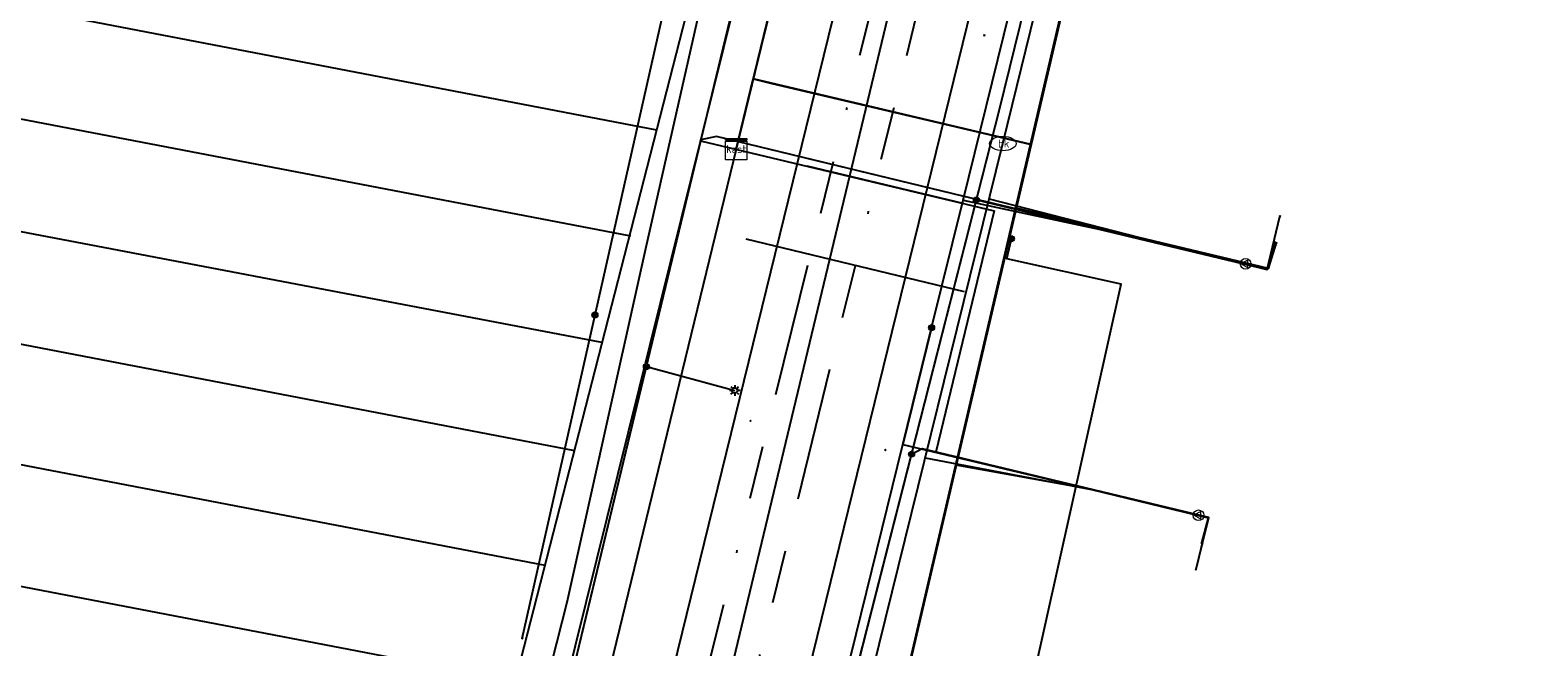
# Model space of a CAD drawing. Header units: metres. Extents: x 253430 to 254090, y 592748 to 593165.
# Tile 138 of 146: x 253983 to 254040, y 593069 to 593092. Entities that reach past the tile are written whole.
import ezdxf
from ezdxf.enums import TextEntityAlignment as Align
from ezdxf.lldxf.tags import DXFTag

# ---------------------------------------------------------------- set-up
doc = ezdxf.new("R2010")
doc.units = ezdxf.units.M
doc.linetypes.add('RI-OVERIG-SO', pattern=[17, 5, -2, 2, -2, 0, -2, 2, -2])
for name, color, linetype in [('B-WE-IE-MEUBILAIR-S', 7, 'Continuous'), ('B-WE-KL-DATA-G', 90, 'KL-DATA-SO'), ('B-WE-KL-DATA_HULPSTUK-S', 90, 'Continuous'), ('B-WE-KL-DATA_KABELBED-G', 90, 'Continuous'), ('B-WE-KL-DATA_MANTELBUIS-G', 90, 'Continuous'), ('B-WE-KL-ET_LS-G', 190, 'KL-LS-SO'), ('B-WE-KL-ET_LS_HULPSTUK-S', 190, 'Continuous'), ('B-WE-KL-ET_LS_KABELBED-G', 190, 'Continuous'), ('B-WE-KL-GAS_LD-G', 50, 'KL-GAS_LD-SO'), ('B-WE-KL-GAS_LD_HULPSTUK-S', 50, 'Continuous'), ('B-WE-KL-GAS_LD_MANTELBUIS-G', 50, 'Continuous'), ('B-WE-KL-OVERIG-G', 8, 'Continuous'), ('B-WE-KL-WATER-G', 170, 'KL-WATER-SO'), ('B-WE-KL-WATER-S', 170, 'Continuous'), ('B-WE-KL-WATER_HULPSTUK-S', 170, 'Continuous'), ('B-WE-RI-VRIJVERVAL-G', 210, 'RI-OVERIG-SO'), ('B-WE-RI-VRIJVERVAL_HULPSTUK-S', 210, 'Continuous')]:
    doc.layers.add(name, color=color, linetype=linetype)
doc.styles.add('NLCS-ISO', font='txt')
doc.styles.get("Standard").update_dxf_attribs({"font": 'simplex.shx'})
tags = doc.linetypes.add('KL-DATA-SO', pattern='A,4,-1,[101,NLCS.SHX,S=0.5,R=0,X=0,Y=0],-1,4,-1,["D",Standard,S=1,R=0,X=-0.25,Y=-0.5],-1.5', length=12.5).pattern_tags.tags
tags[18] = DXFTag(74, 10)
tags = doc.linetypes.add('KL-GAS_LD-SO', pattern='A,4,-1,[69,NLCS.SHX,S=0.5,R=0,X=0,Y=0],-1,4,-1,["L",Standard,S=1,R=0,X=0.25,Y=-0.5],-2', length=13).pattern_tags.tags
tags[18] = DXFTag(74, 10)
tags = doc.linetypes.add('KL-LS-SO', pattern='A,4,-1,[103,NLCS.SHX,S=0.75,R=0,X=0,Y=0],-1,4,-1,["L",Standard,S=1,R=0,X=0,Y=-0.5],-2', length=13).pattern_tags.tags
tags[18] = DXFTag(74, 10)
doc.linetypes.add('KL-WATER-SO', pattern='A,7,-0.5,[168,NLCS.SHX,S=0.75,R=0,X=0.75,Y=0],-2', length=9.5)

# ---------------------------------------------------------------- blocks, each defined once
blk = doc.blocks.new('SKL-WTB_HULP_OVERIG-SO')
at = {"color": 0, "linetype": 'ByBlock', "lineweight": 18}
for points in [[(-0.14, 0.14), (0.14, -0.14)], [(0.14, 0.14), (-0.14, -0.14)]]:
    blk.add_lwpolyline(points, dxfattribs=at)
at = {"color": 0, "linetype": 'ByBlock', "lineweight": 18, "style": 'NLCS-ISO', "flags": 1}
for tag, p in [('TYPE', (1.5, 0)), ('OMSCHRIJVING', (1.5, -3)), ('LABEL', (1.5, -1.5))]:
    blk.add_attdef(tag, p, '', height=1, dxfattribs=at)
blk = doc.blocks.new('SKL-WATER_BRANDKRAAN_BRANDPUT-SO')
at = {"color": 0, "linetype": 'ByBlock', "lineweight": 18}
blk.add_ellipse((0, 0), major_axis=(2.5, 0), ratio=0.54, dxfattribs=at)
at = {"color": 0, "linetype": 'ByBlock', "lineweight": 18, "style": 'NLCS-ISO'}
blk.add_text('bk', height=1.5, dxfattribs=at).set_placement((0.16, 0), align=Align.MIDDLE_CENTER)
blk = doc.blocks.new('SKL-WTB_HULP_KAST-SO')
at = {"color": 0, "linetype": 'ByBlock', "lineweight": 18}
for points in [[(-2, 2), (2, 2), (2, 1.68), (-2, 1.68)], [(-2, 1.52), (2, 1.52), (2, -2), (-2, -2)]]:
    blk.add_lwpolyline(points, close=True, dxfattribs=at)
at = {"color": 0, "linetype": 'ByBlock', "lineweight": 18, "style": 'NLCS-ISO'}
blk.add_text('kast', height=1.5, dxfattribs=at).set_placement((0, 0), align=Align.MIDDLE_CENTER)
at = {"color": 0, "linetype": 'ByBlock', "lineweight": 18, "style": 'NLCS-ISO', "flags": 1}
for tag, p in [('TYPE', (2.5, 0)), ('OMSCHRIJVING', (2.5, -3)), ('LABEL', (2.5, -1.5))]:
    blk.add_attdef(tag, p, '', height=1, dxfattribs=at)
blk = doc.blocks.new('SKL-WTB_HULP_MOF-SO')
at = {"linetype": 'ByBlock', "lineweight": 18}
h = blk.add_hatch(color=0, dxfattribs=at)
h.dxf.hatch_style = 1
h.paths.add_polyline_path([(-0.5625, 0, 1), (0.5625, 0, 1)])
at = {"color": 0, "linetype": 'ByBlock', "lineweight": 18}
blk.add_circle((0, 0), 0.5625, dxfattribs=at)
at = {"color": 0, "linetype": 'ByBlock', "lineweight": 18, "style": 'NLCS-ISO', "flags": 1}
for tag, p in [('TYPE', (1.5, 0)), ('OMSCHRIJVING', (1.5, -3)), ('LABEL', (1.5, -1.5))]:
    blk.add_attdef(tag, p, '', height=1, dxfattribs=at)
blk = doc.blocks.new('SKL-WTB_HULP_VERLOOP-SO')
at = {"color": 0, "linetype": 'ByBlock', "lineweight": 18}
for points in [[(0.44, 0.72), (-0.88, 0)], [(0.44, -0.72), (-0.88, 0)], [(0.44, -0.72), (0.44, 0.72)]]:
    blk.add_lwpolyline(points, dxfattribs=at)
blk.add_circle((0, 0), 1, dxfattribs=at)
at = {"color": 0, "linetype": 'ByBlock', "lineweight": 18, "style": 'NLCS-ISO', "flags": 1}
for tag, p in [('TYPE', (1.5, 0)), ('OMSCHRIJVING', (1.5, -3)), ('LABEL', (1.5, -1.5))]:
    blk.add_attdef(tag, p, '', height=1, dxfattribs=at)
blk = doc.blocks.new('SIE-MEUBILAIR_PAAL_LICHTMAST-SO')
for points in [[(-0.62, 0), (-1, 0)], [(-0.71, 0.71), (-0.44, 0.44)], [(0, 1), (0, 0.62)], [(0.44, 0.44), (0.71, 0.71)], [(1, 0), (0.62, 0)], [(-0.71, -0.71), (-0.44, -0.44)], [(0, -0.62), (0, -1)], [(0.44, -0.44), (0.71, -0.71)]]:
    blk.add_lwpolyline(points)
blk.add_circle((0, 0), 0.5)
blk = doc.blocks.new('SRI-HULP_OVERIG-SO')
at = {"color": 0, "linetype": 'ByBlock', "lineweight": 18}
for points in [[(-0.14, 0.14), (0.14, -0.14)], [(0.14, 0.14), (-0.14, -0.14)]]:
    blk.add_lwpolyline(points, dxfattribs=at)
at = {"color": 0, "linetype": 'ByBlock', "lineweight": 18, "style": 'NLCS-ISO', "flags": 1}
for tag, p in [('TYPE', (1.5, 0)), ('OMSCHRIJVING', (1.5, -3)), ('LABEL', (1.5, -1.5))]:
    blk.add_attdef(tag, p, '', height=1, dxfattribs=at)

msp = doc.modelspace()

# ---------------------------------------------------------------- linework, layer by layer
at = {"layer": 'B-WE-KL-DATA-G'}
for points in [[(254009.776, 593087.418), (254027.322, 593159.599), (254024.265, 593160.307)], [(254009.776, 593087.418), (254027.322, 593159.599), (254024.265, 593160.307)], [(254024.265, 593160.307), (254027.322, 593159.599), (254009.776, 593087.418)], [(254063.32, 593159.985), (254062.344, 593155.101), (254061.486, 593150.146), (254061.754, 593149.636), (254053.219, 593151.066), (254052.51, 593151.204), (254038.885, 593154.569), (254026.738, 593157.195), (254009.776, 593087.418)], [(254038.432, 593119.31), (254038.758, 593120.653), (254034.377, 593121.684), (254029.139, 593123.389), (254029.031, 593122.804), (254020.816, 593087.591), (254010.415, 593090.047), (254009.776, 593087.418)], [(253949.663, 593109.665), (253950.138, 593109.562), (253951.017, 593109.399), (253952.265, 593116.141), (253959.449, 593114.811), (254002.934, 593106.251), (254012.783, 593104.427), (254012.874, 593104.919), (254013.98, 593104.714), (254009.776, 593087.418)], [(254035.544, 593107.271), (254035.308, 593106.299), (254025.722, 593108.622), (254020.816, 593087.591), (254010.415, 593090.047), (254009.776, 593087.418)], [(254009.776, 593087.418), (254010.415, 593090.047), (254020.816, 593087.591), (254023.508, 593099.13), (254033.063, 593097.051), (254032.85, 593096.074)], [(254009.776, 593087.418), (254010.415, 593090.047), (254020.816, 593087.591), (254009.243, 593037.98), (254018.361, 593035.821), (254018.707, 593037.281)], [(254027.221, 593072.636), (254027.457, 593073.608), (254023.08, 593074.66), (254018.013, 593075.575), (254020.816, 593087.591), (254010.415, 593090.047), (254009.776, 593087.418)], [(254009.776, 593087.418), (254010.415, 593090.047), (254020.816, 593087.591), (254020.26, 593085.209), (254029.705, 593082.946), (254029.938, 593083.918)], [(254009.776, 593087.418), (254010.415, 593090.047), (254020.816, 593087.591), (254012.647, 593052.573), (254017.837, 593052.886), (254022.216, 593051.849), (254021.617, 593049.319)], [(254024.299, 593060.581), (254023.828, 593058.637), (254014.584, 593060.878), (254020.816, 593087.591), (254010.415, 593090.047), (254009.776, 593087.418)], [(254009.776, 593087.418), (254001.249, 593052.338), (253984.903, 592986.178), (253983.946, 592986.178), (253983.344, 592985.576), (253997.601, 592981.008), (254002.959, 592979.346), (254003.084, 592979.83)]]:
    msp.add_lwpolyline(points, dxfattribs=at)
at = {"layer": 'B-WE-KL-DATA_KABELBED-G'}
for points in [[(254000, 593010.527), (254006.773, 593038.622), (254008.577, 593046.106), (254010.628, 593054.441), (254011.324, 593057.27), (254012.319, 593061.315), (254016.016, 593076.346), (254017.093, 593080.724), (254018.27, 593085.508), (254021.739, 593099.609), (254022.883, 593104.258), (254023.991, 593108.761), (254026.464, 593118.814), (254026.468, 593118.828), (254026.468, 593118.828), (254026.469, 593118.834), (254026.471, 593118.843), (254026.813, 593120.232), (254026.831, 593120.326), (254026.844, 593120.393), (254026.906, 593120.717)], [(254001.759, 593069.082), (254009.865, 593105.045), (254010.743, 593108.941)], [(254004.654, 593075.885), (254006.394, 593083.689), (254006.938, 593086.126), (254011.163, 593104.794)], [(254023.508, 593099.13), (254020.816, 593087.591)], [(254011.194, 593093.252), (254010.415, 593090.047)], [(254010.415, 593090.047), (254009.776, 593087.418)], [(254010.415, 593090.047), (254011.11, 593089.883)], [(254011.11, 593089.883), (254019.875, 593087.813)], [(254019.875, 593087.813), (254020.816, 593087.591)], [(254009.776, 593087.418), (254005.17, 593068.468)], [(254020.816, 593087.591), (254020.26, 593085.209)], [(254017.093, 593080.724), (254018.27, 593085.508), (254025.341, 593083.992), (254029.705, 593082.946), (254030.003, 593083.903)], [(254020.26, 593085.209), (254018.013, 593075.575)], [(254029.938, 593083.918), (254029.705, 593082.946), (254020.26, 593085.209)], [(254017.09, 593080.724), (254016.016, 593076.346), (254023.082, 593074.66), (254027.451, 593073.6), (254027.2, 593072.658)], [(253999.333, 593054.423), (254000, 593056.873), (254003.44, 593070.438), (254004.654, 593075.885)], [(254018.013, 593075.575), (254014.584, 593060.878)], [(254027.221, 593072.636), (254027.457, 593073.608), (254023.08, 593074.66), (254018.013, 593075.575)]]:
    msp.add_lwpolyline(points, dxfattribs=at)
at = {"layer": 'B-WE-KL-DATA_MANTELBUIS-G'}
for points in [[(254009.043, 593037.124), (254029.139, 593123.389)], [(254019.875, 593087.813), (254011.11, 593089.883)]]:
    msp.add_lwpolyline(points, dxfattribs=at)
at = {"layer": 'B-WE-KL-ET_LS-G'}
for points in [[(253995.429, 592988.708), (253995.864, 592990.553), (253996.067, 592991.387), (253996.075, 592992.47), (253997.323, 592998.198), (254003.255, 593022.336), (254007.751, 593040.835), (254013.422, 593064.519), (254019.631, 593088.905), (254025.629, 593113.29), (254030.43, 593133.087), (254032.454, 593141.506), (254035.089, 593152.574), (254036.178, 593155.537), (254036.83, 593156.88), (254037.161, 593157.163), (254037.716, 593157.391), (254051.703, 593154.654), (254055.161, 593153.852), (254059.64, 593152.843)], [(254000.599, 593054.881), (254001.573, 593059.162), (254010.212, 593095.052), (254012.777, 593104.989)], [(254003.422, 593066.843), (254010.212, 593095.052), (254012.777, 593104.989)], [(254018.769, 593085.519), (254029.653, 593082.902), (254030.136, 593084.899)], [(254019.99, 593063.475), (254024.187, 593082.361), (254019.915, 593083.311), (254020.082, 593084.059)], [(254006.412, 593079.266), (254009.721, 593078.376)], [(254016.342, 593075.987), (254016.735, 593076.203), (254027.461, 593073.624), (254026.986, 593071.664)]]:
    msp.add_lwpolyline(points, dxfattribs=at)
at = {"layer": 'B-WE-KL-ET_LS_KABELBED-G'}
for points in [[(254013.553, 593065.035), (254019.631, 593088.905), (254025.629, 593113.29), (254030.43, 593133.087), (254031.851, 593138.997)], [(254003.422, 593066.843), (254010.212, 593095.052), (254012.777, 593104.989)]]:
    msp.add_lwpolyline(points, dxfattribs=at)
at = {"layer": 'B-WE-KL-GAS_LD-G'}
for points in [[(253999.983, 593052.961), (254001.377, 593059.202), (254012.494, 593104.084), (254012.682, 593104.845), (254012.9, 593105.821)], [(254008.443, 593087.728), (254019.439, 593085.101), (254017.248, 593076.063), (254027.089, 593073.696)], [(254028.85, 593083.119), (254018.264, 593085.655), (254009.04, 593087.886), (254008.451, 593087.762)], [(254028.85, 593083.119), (254029.653, 593082.902), (254030.136, 593084.899)], [(254027.089, 593073.696), (254027.457, 593073.608), (254026.986, 593071.664)]]:
    msp.add_lwpolyline(points, dxfattribs=at)
at = {"layer": 'B-WE-KL-GAS_LD_MANTELBUIS-G'}
for points in [[(254018.264, 593085.655), (254012.432, 593087.066)], [(254018.272, 593085.381), (254012.438, 593086.784)]]:
    msp.add_lwpolyline(points, dxfattribs=at)
at = {"layer": 'B-WE-KL-OVERIG-G'}
for points in [[(253988.917, 592981.701), (254031.577, 593159.608)], [(254010.072, 593100.941), (253999.768, 593060.724)], [(254016.561, 593099.659), (254016.454, 593099.68), (254016.343, 593099.683), (254016.229, 593099.668), (254016.112, 593099.635), (254015.993, 593099.584), (254015.873, 593099.517), (254015.753, 593099.432), (254015.634, 593099.331), (254015.517, 593099.215), (254015.403, 593099.085), (254015.292, 593098.94), (254015.186, 593098.784), (254015.084, 593098.616), (254014.989, 593098.438), (254014.9, 593098.251), (254014.818, 593098.057), (254014.744, 593097.857), (254014.679, 593097.653), (254014.623, 593097.446), (254014.575, 593097.237), (254014.538, 593097.029), (253987.196, 592985.475)], [(254016.561, 593099.659), (254017.282, 593099.472), (254018.257, 593099.108), (254018.776, 593098.517), (254019.18, 593097.843), (254019.408, 593097.096), (254019.403, 593096.062), (253991.726, 592983.176)], [(253962.899, 593096.581), (254006.794, 593088.146)], [(253961.879, 593092.601), (254005.811, 593084.163)], [(253960.842, 593088.553), (254004.731, 593080.185)], [(253959.82, 593084.565), (254003.715, 593076.13)], [(254018.321, 593082.075), (254010.153, 593084.049)], [(253958.718, 593080.263), (254002.613, 593071.828)], [(253957.603, 593075.911), (254001.498, 593067.476)]]:
    msp.add_lwpolyline(points, dxfattribs=at)
at = {"layer": 'B-WE-KL-WATER-G'}
for points in [[(254019.761, 593087.627), (254026.86, 593116.588), (254028.948, 593125.249), (254033.447, 593144.196), (254034.907, 593150.595), (254035.182, 593151.547), (254036.117, 593154.622), (254036.781, 593156.859)], [(253995.907, 592990.39), (253996.136, 592991.44), (253996.236, 592991.847), (254003.702, 593022.09), (254007.731, 593038.501), (254013.521, 593062.337), (254014.873, 593067.841), (254019.761, 593087.627)], [(254019.249, 593085.554), (254025.329, 593083.995), (254029.705, 593082.946), (254029.938, 593083.918)], [(254016.851, 593075.85), (254023.082, 593074.66), (254027.455, 593073.6), (254027.223, 593072.635)]]:
    msp.add_lwpolyline(points, dxfattribs=at)
at = {"layer": 'B-WE-RI-VRIJVERVAL-G'}
for points in [[(254008.04, 593057.7), (254018.39, 593100.05)], [(254016.56, 593099.66), (254006.64, 593059.61)]]:
    msp.add_lwpolyline(points, dxfattribs=at)

# ---------------------------------------------------------------- block references
at = {"layer": 'B-WE-IE-MEUBILAIR-S', "xscale": 0.2, "yscale": 0.2, "zscale": 0.2}
msp.add_blockref('SIE-MEUBILAIR_PAAL_LICHTMAST-SO', (254009.721, 593078.376), dxfattribs=at)
at = {"layer": 'B-WE-KL-DATA_HULPSTUK-S', "xscale": 0.2, "yscale": 0.2, "zscale": 0.2}
for name, p in [('SKL-WTB_HULP_KAST-SO', (254009.776, 593087.418)), ('SKL-WTB_HULP_OVERIG-SO', (254030.003, 593083.903)), ('SKL-WTB_HULP_MOF-SO', (254004.487, 593081.203)), ('SKL-WTB_HULP_MOF-SO', (254017.093, 593080.724)), ('SKL-WTB_HULP_OVERIG-SO', (254017.089, 593080.724)), ('SKL-WTB_HULP_OVERIG-SO', (254017.093, 593080.723)), ('SKL-WTB_HULP_OVERIG-SO', (254004.654, 593075.885)), ('SKL-WTB_HULP_OVERIG-SO', (254004.654, 593075.885)), ('SKL-WTB_HULP_OVERIG-SO', (254027.2, 593072.658)), ('SKL-WTB_HULP_OVERIG-SO', (254001.759, 593069.082))]:
    msp.add_blockref(name, p, dxfattribs=at)
at = {"layer": 'B-WE-KL-ET_LS_HULPSTUK-S', "xscale": 0.2, "yscale": 0.2, "zscale": 0.2}
for name, p in [('SKL-WTB_HULP_MOF-SO', (254018.769, 593085.519)), ('SKL-WTB_HULP_OVERIG-SO', (254030.136, 593084.899)), ('SKL-WTB_HULP_MOF-SO', (254020.082, 593084.059)), ('SKL-WTB_HULP_MOF-SO', (254006.412, 593079.266)), ('SKL-WTB_HULP_MOF-SO', (254016.342, 593075.987)), ('SKL-WTB_HULP_OVERIG-SO', (254026.986, 593071.664))]:
    msp.add_blockref(name, p, dxfattribs=at)
at = {"layer": 'B-WE-KL-GAS_LD_HULPSTUK-S', "xscale": 0.2, "yscale": 0.2, "zscale": 0.2}
for name, p in [('SKL-WTB_HULP_OVERIG-SO', (254008.443, 593087.728)), ('SKL-WTB_HULP_OVERIG-SO', (254008.451, 593087.762)), ('SKL-WTB_HULP_OVERIG-SO', (254030.136, 593084.899)), ('SKL-WTB_HULP_VERLOOP-SO', (254028.85, 593083.119)), ('SKL-WTB_HULP_VERLOOP-SO', (254027.089, 593073.696)), ('SKL-WTB_HULP_OVERIG-SO', (254026.986, 593071.664))]:
    msp.add_blockref(name, p, dxfattribs=at)
at = {"layer": 'B-WE-KL-WATER-S', "xscale": 0.2, "yscale": 0.2, "zscale": 0.2}
msp.add_blockref('SKL-WATER_BRANDKRAAN_BRANDPUT-SO', (254019.761, 593087.627), dxfattribs=at)
at = {"layer": 'B-WE-KL-WATER_HULPSTUK-S', "xscale": 0.2, "yscale": 0.2, "zscale": 0.2}
for p in [(254019.249, 593085.554), (254029.938, 593083.918), (254016.851, 593075.85), (254027.223, 593072.635)]:
    msp.add_blockref('SKL-WTB_HULP_OVERIG-SO', p, dxfattribs=at)
at = {"layer": 'B-WE-RI-VRIJVERVAL_HULPSTUK-S', "xscale": 0.2, "yscale": 0.2, "zscale": 0.2}
for p in [(254019.069, 593091.68), (254010.313, 593077.233), (254015.355, 593076.142)]:
    msp.add_blockref('SRI-HULP_OVERIG-SO', p, dxfattribs=at)

doc.saveas('drawing.dxf')
